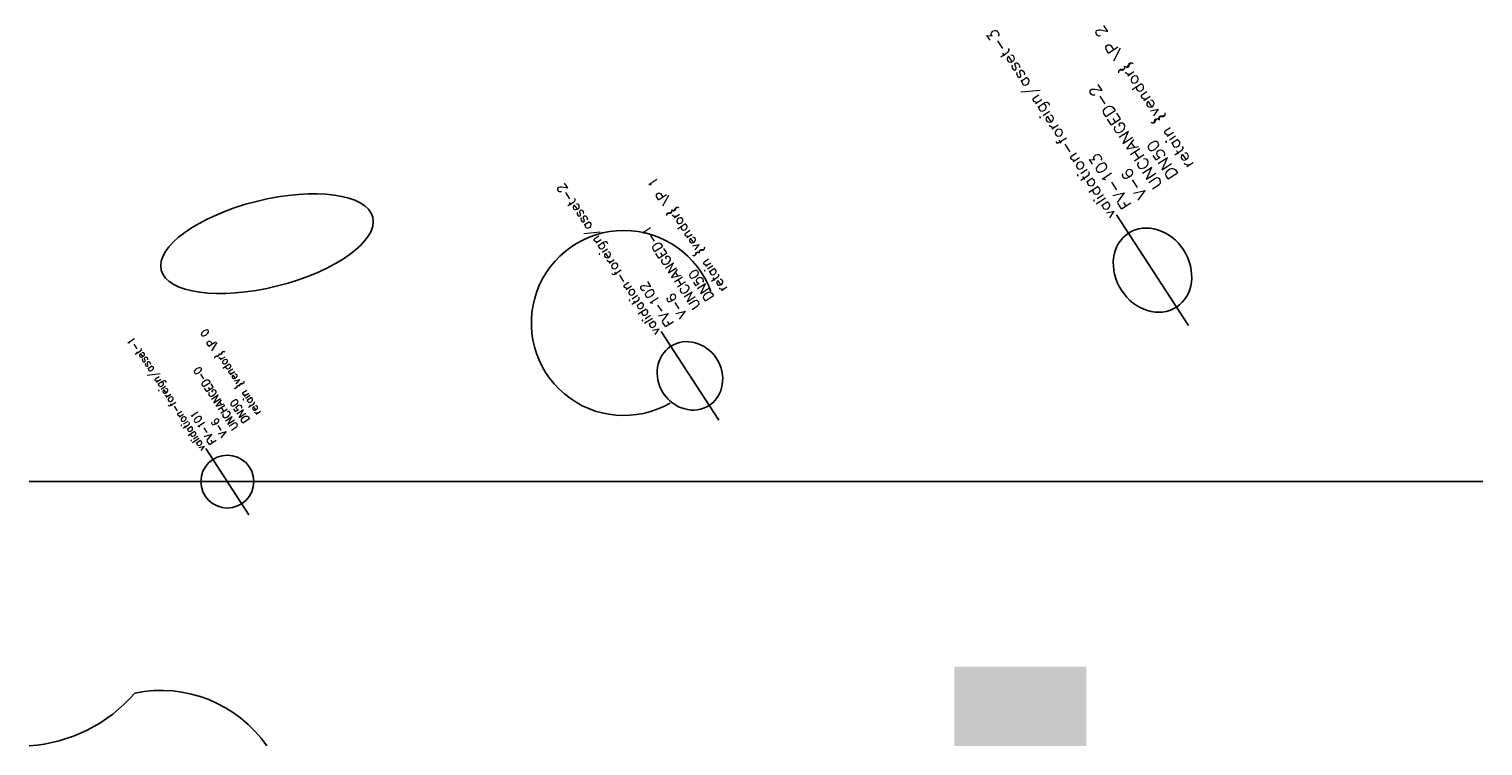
# Model space of a CAD drawing. Header units: metres. Extents: x 0 to 110, y 0 to 54.
import ezdxf

# ---------------------------------------------------------------- set-up
doc = ezdxf.new("R2010")
doc.units = ezdxf.units.M
doc.layers.add('LABEL', color=2, linetype='Continuous')
doc.layers.add('PIPE', color=3, linetype='Continuous')
doc.styles.add('textstyle3', font='Standard')
doc.styles.add('textstyle4', font='Standard', dxfattribs={"width": 1.111111})
doc.styles.add('textstyle5', font='Standard', dxfattribs={"width": 1.190476})

# ---------------------------------------------------------------- blocks, each defined once
blk = doc.blocks.new('ASSET')
blk.add_line((-3, 0), (3, 0))
blk.add_circle((0, 0), 2)
at = {"layer": 'LABEL', "style": 'textstyle3'}
for tag, p in [('ICT_ID', (3, 0)), ('TAG', (3, -1)), ('MODEL', (3, -2)), ('SERIAL', (3, -3)), ('SIZE', (3, -4)), ('VENDOR_PRIVATE', (3, -5))]:
    blk.add_attdef(tag, p, '', height=0.6, dxfattribs=at)

msp = doc.modelspace()

# ---------------------------------------------------------------- hatches: boundary and pattern name
msp.add_hatch(color=5).paths.add_polyline_path([(70, 0), (80, 0), (80, 6), (70, 6)], flags=0)

# ---------------------------------------------------------------- linework, layer by layer
msp.add_lwpolyline([(0, 0, 0.2), (8, 4, -0.3), (18, 0)], format="xyb")
msp.add_arc((45, 32), 7, 20, 300)
msp.add_ellipse((18, 38), major_axis=(8, 2), ratio=0.4)
at = {"layer": 'PIPE'}
msp.add_line((0, 20), (110, 20), dxfattribs=at)

# ---------------------------------------------------------------- block references
ref = msp.add_blockref('ASSET', (85, 36), dxfattribs=dict(at, xscale=1.666666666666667, yscale=1.4, rotation=123))
ref.add_attrib('ICT_ID', 'validation-foreign/asset-3', (82.28, 40.19), dxfattribs={"layer": 'LABEL', "height": 0.84, "rotation": 123, "style": 'textstyle5', "width": 1.190476})
ref.add_attrib('TAG', 'FV-103', (83.45, 40.96), dxfattribs={"layer": 'LABEL', "height": 0.84, "rotation": 123, "style": 'textstyle5', "width": 1.190476})
ref.add_attrib('MODEL', 'V-6', (84.63, 41.72), dxfattribs={"layer": '0', "height": 0.84, "rotation": 123, "style": 'textstyle5', "width": 1.190476})
ref.add_attrib('SERIAL', 'UNCHANGED-2', (85.8, 42.48), dxfattribs={"layer": 'LABEL', "height": 0.84, "rotation": 123, "style": 'textstyle5', "width": 1.190476})
ref.add_attrib('SIZE', 'DN50', (86.97, 43.24), dxfattribs={"layer": 'LABEL', "height": 0.84, "rotation": 123, "style": 'textstyle5', "width": 1.190476})
ref.add_attrib('VENDOR_PRIVATE', 'retain {vendor} \\P 2', (88.15, 44.01), dxfattribs={"layer": 'LABEL', "height": 0.84, "rotation": 123, "style": 'textstyle5', "width": 1.190476})
ref = msp.add_blockref('ASSET', (50, 28), dxfattribs=dict(at, xscale=1.333333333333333, yscale=1.2, rotation=123))
ref.add_attrib('ICT_ID', 'validation-foreign/asset-2', (47.82, 31.35), dxfattribs={"layer": 'LABEL', "height": 0.72, "rotation": 123, "style": 'textstyle4', "width": 1.111111})
ref.add_attrib('TAG', 'FV-102', (48.83, 32.01), dxfattribs={"layer": 'LABEL', "height": 0.72, "rotation": 123, "style": 'textstyle4', "width": 1.111111})
ref.add_attrib('MODEL', 'V-6', (49.83, 32.66), dxfattribs={"layer": '0', "height": 0.72, "rotation": 123, "style": 'textstyle4', "width": 1.111111})
ref.add_attrib('SERIAL', 'UNCHANGED-1', (50.84, 33.32), dxfattribs={"layer": 'LABEL', "height": 0.72, "rotation": 123, "style": 'textstyle4', "width": 1.111111})
ref.add_attrib('SIZE', 'DN50', (51.85, 33.97), dxfattribs={"layer": 'LABEL', "height": 0.72, "rotation": 123, "style": 'textstyle4', "width": 1.111111})
ref.add_attrib('VENDOR_PRIVATE', 'retain {vendor} \\P 1', (52.85, 34.62), dxfattribs={"layer": 'LABEL', "height": 0.72, "rotation": 123, "style": 'textstyle4', "width": 1.111111})
ref = msp.add_blockref('ASSET', (15, 20), dxfattribs=dict(at, rotation=123))
ref.add_attrib('ICT_ID', 'validation-foreign/asset-1', (13.37, 22.52), dxfattribs={"layer": 'LABEL', "height": 0.6, "rotation": 123, "style": 'textstyle3'})
ref.add_attrib('TAG', 'FV-101', (14.2, 23.06), dxfattribs={"layer": 'LABEL', "height": 0.6, "rotation": 123, "style": 'textstyle3'})
ref.add_attrib('MODEL', 'V-6', (15.04, 23.61), dxfattribs={"layer": '0', "height": 0.6, "rotation": 123, "style": 'textstyle3'})
ref.add_attrib('SERIAL', 'UNCHANGED-0', (15.88, 24.15), dxfattribs={"layer": 'LABEL', "height": 0.6, "rotation": 123, "style": 'textstyle3'})
ref.add_attrib('SIZE', 'DN50', (16.72, 24.69), dxfattribs={"layer": 'LABEL', "height": 0.6, "rotation": 123, "style": 'textstyle3'})
ref.add_attrib('VENDOR_PRIVATE', 'retain {vendor} \\P 0', (17.56, 25.24), dxfattribs={"layer": 'LABEL', "height": 0.6, "rotation": 123, "style": 'textstyle3'})

doc.saveas('drawing.dxf')
